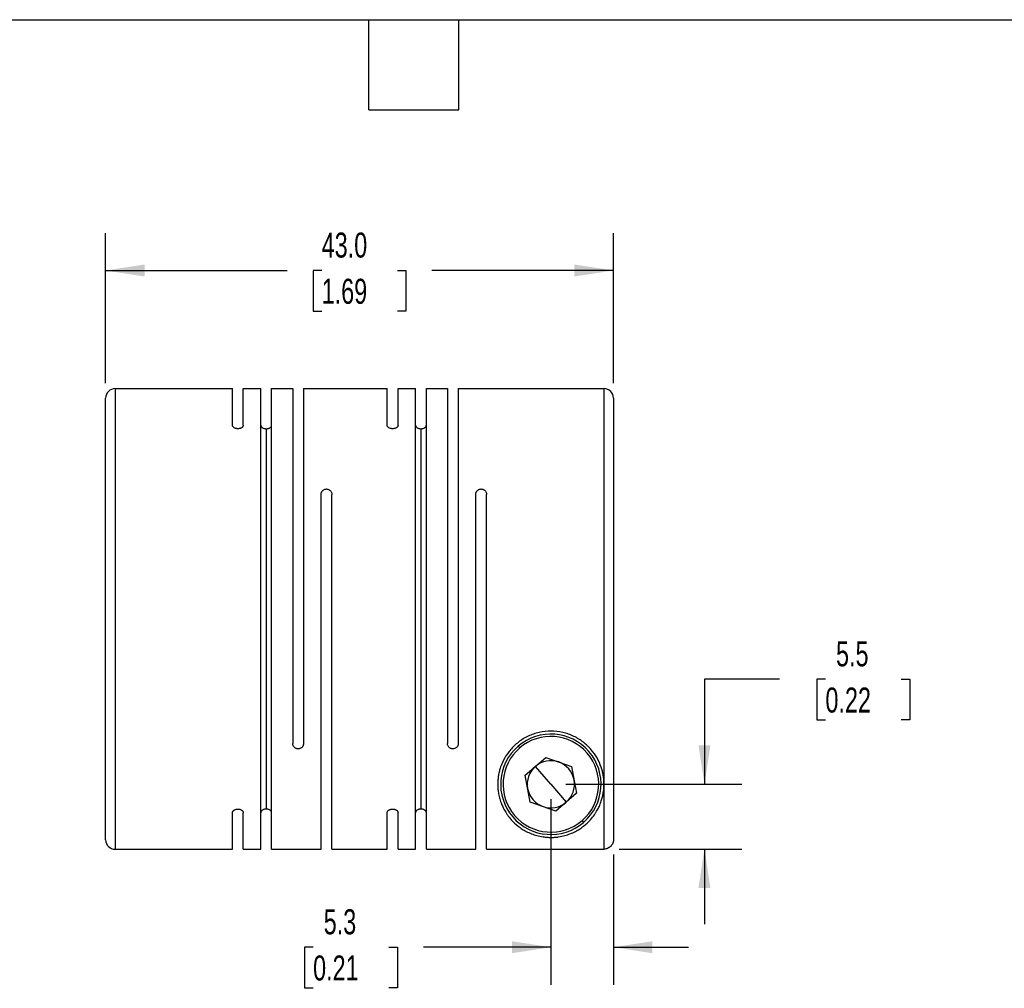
# Model space of a CAD drawing. Header units: millimetres. Extents: x 6 to 273, y 6 to 210.
# Tile 3 of 4: x 106 to 190, y 128 to 210. Entities that reach past the tile are written whole.
import ezdxf

# ---------------------------------------------------------------- set-up
doc = ezdxf.new("R2010")
doc.units = ezdxf.units.MM
doc.linetypes.add('SLD-Solid', pattern=[0])
doc.layers.add('DIMENSIONS', color=140, linetype='SLD-Solid', lineweight=25)
doc.layers.add('TEXT', color=140, linetype='SLD-Solid', lineweight=25)
doc.styles.add('SLDTEXTSTYLE0', font='TXT', dxfattribs={"width": 0.7})
doc.dimstyles.new('SLDDIMSTYLE2', dxfattribs={"dimtxt": 2.158008, "dimasz": 3.302, "dimexe": 0, "dimexo": 0.0625, "dimgap": 0.539502, "dimtad": 0, "dimtih": 1, "dimtoh": 1, "dimdec": 1, "dimrnd": 1e-09, "dimzin": 4, "dimdsep": 46, "dimtxsty": 'SLDTEXTSTYLE0', "dimsah": 1, "dimcen": 0.09, "dimadec": 0, "dimazin": 1, "dimtfac": 1, "dimtdec": 1, "dimtofl": 0, "dimtmove": 0, "dimatfit": 3, "dimfxl": 0, "dimfrac": 2, "dimtolj": 1, "dimtzin": 12, "dimarcsym": 0})
doc.dimstyles.new('SLDDIMSTYLE3', dxfattribs={"dimtxt": 2.158008, "dimasz": 3.302, "dimexe": 0, "dimexo": 0.0625, "dimgap": 0.539502, "dimtad": 0, "dimtih": 1, "dimtoh": 1, "dimdec": 1, "dimrnd": 1e-09, "dimzin": 12, "dimdsep": 46, "dimtxsty": 'SLDTEXTSTYLE0', "dimsah": 1, "dimcen": 0.09, "dimadec": 0, "dimazin": 3, "dimtfac": 1, "dimtdec": 1, "dimtmove": 0, "dimatfit": 0, "dimfxl": 0, "dimfrac": 2, "dimtolj": 1, "dimtzin": 12, "dimarcsym": 0})

# ---------------------------------------------------------------- blocks, each defined once
blk = doc.blocks.new('_D_7')
at = {"layer": 'DIMENSIONS'}
for p, q in [((113.589, 178.784), (113.589, 191.489)), ((156.589, 178.784), (156.589, 191.489)), ((113.589, 188.314), (128.958, 188.314)), ((131.883, 188.314), (131.158, 188.314)), ((131.158, 188.314), (131.158, 184.885)), ((138.296, 188.314), (139.02, 188.314)), ((139.02, 188.314), (139.02, 184.885)), ((156.589, 188.314), (141.22, 188.314)), ((131.158, 184.885), (131.883, 184.885)), ((139.02, 184.885), (138.296, 184.885))]:
    blk.add_line(p, q, dxfattribs=at)
for points in [[(113.589, 188.314), (116.891, 187.806), (116.891, 188.822)], [(156.589, 188.314), (153.287, 188.822), (153.287, 187.806)]]:
    blk.add_solid(points, dxfattribs=at)
at = {"layer": 'DIMENSIONS', "char_height": 2.1167, "attachment_point": 1, "style": 'SLDTEXTSTYLE0'}
for s, insert in [('43.0', (131.883, 191.526)), ('1.69', (131.883, 187.613))]:
    blk.add_mtext(s, dxfattribs=dict(at, insert=insert))
blk = doc.blocks.new('_D_8')
at = {"layer": 'DIMENSIONS'}
for p, q in [((151.289, 143.544), (151.289, 127.842)), ((156.589, 138.854), (156.589, 127.842)), ((131.157, 131.017), (130.433, 131.017)), ((130.433, 131.017), (130.433, 127.587)), ((137.57, 131.017), (138.295, 131.017)), ((138.295, 131.017), (138.295, 127.587)), ((151.289, 131.017), (140.495, 131.017)), ((156.589, 131.017), (162.939, 131.017)), ((130.433, 127.587), (131.157, 127.587)), ((138.295, 127.587), (137.57, 127.587))]:
    blk.add_line(p, q, dxfattribs=at)
for points in [[(151.289, 131.017), (147.987, 131.525), (147.987, 130.509)], [(156.589, 131.017), (159.891, 130.509), (159.891, 131.525)]]:
    blk.add_solid(points, dxfattribs=at)
at = {"layer": 'DIMENSIONS', "char_height": 2.1167, "attachment_point": 1, "style": 'SLDTEXTSTYLE0'}
for s, insert in [('5.3', (132.055, 134.229)), ('0.21', (131.157, 130.316))]:
    blk.add_mtext(s, dxfattribs=dict(at, insert=insert))
blk = doc.blocks.new('_D_9')
at = {"layer": 'DIMENSIONS'}
for p, q in [((170.644, 153.705), (164.294, 153.705)), ((164.294, 153.705), (164.294, 144.814)), ((174.536, 153.705), (173.811, 153.705)), ((173.811, 153.705), (173.811, 150.275)), ((180.949, 153.705), (181.673, 153.705)), ((181.673, 153.705), (181.673, 150.275)), ((173.811, 150.275), (174.536, 150.275)), ((181.673, 150.275), (180.949, 150.275)), ((152.559, 144.814), (167.469, 144.814)), ((157.059, 139.324), (167.469, 139.324)), ((164.294, 139.324), (164.294, 132.974))]:
    blk.add_line(p, q, dxfattribs=at)
for points in [[(164.294, 144.814), (164.802, 148.116), (163.786, 148.116)], [(164.294, 139.324), (163.786, 136.022), (164.802, 136.022)]]:
    blk.add_solid(points, dxfattribs=at)
at = {"layer": 'DIMENSIONS', "char_height": 2.1167, "attachment_point": 1, "style": 'SLDTEXTSTYLE0'}
for s, insert in [('5.5', (175.434, 156.916)), ('0.22', (174.536, 153.003))]:
    blk.add_mtext(s, dxfattribs=dict(at, insert=insert))

msp = doc.modelspace()

# ---------------------------------------------------------------- linework, layer by layer
for p, q in [((114.389, 178.314), (124.329, 178.314)), ((114.389, 178.314), (114.389, 139.314)), ((124.329, 175.22), (124.329, 178.314)), ((125.249, 175.22), (125.249, 178.314)), ((125.249, 178.314), (126.729, 178.314)), ((126.729, 139.314), (126.729, 178.314)), ((127.649, 178.314), (129.429, 178.314)), ((127.649, 139.314), (127.649, 178.314)), ((129.429, 178.314), (129.429, 148.274)), ((130.349, 178.314), (137.429, 178.314)), ((130.349, 178.314), (130.349, 148.274)), ((137.429, 175.22), (137.429, 178.314)), ((138.349, 175.22), (138.349, 178.314)), ((138.349, 178.314), (139.829, 178.314)), ((139.829, 139.314), (139.829, 178.314)), ((140.749, 178.314), (142.529, 178.314)), ((140.749, 139.314), (140.749, 178.314)), ((142.529, 178.314), (142.529, 148.274)), ((143.449, 178.314), (143.449, 148.274)), ((143.449, 178.314), (155.789, 178.314)), ((155.789, 144.814), (155.789, 178.314)), ((113.589, 140.114), (113.589, 177.514)), ((156.589, 177.514), (156.589, 140.124)), ((127.189, 174.916), (127.189, 142.713)), ((140.289, 174.916), (140.289, 142.713)), ((131.829, 139.314), (131.829, 169.354)), ((132.749, 139.314), (132.749, 169.354)), ((144.929, 139.314), (144.929, 169.354)), ((145.849, 139.324), (145.849, 169.354)), ((148.652, 147.888), (148.522, 148.04)), ((149.11, 145.58), (150.863, 147.084)), ((150.863, 147.084), (153.042, 146.318)), ((151.289, 144.814), (149.987, 146.332)), ((153.042, 146.318), (153.468, 144.048)), ((149.537, 143.311), (149.11, 145.58)), ((151.289, 144.814), (152.592, 143.297)), ((155.789, 139.324), (155.789, 144.814)), ((153.468, 144.048), (151.715, 142.545)), ((151.715, 142.545), (149.537, 143.311)), ((124.329, 139.314), (124.329, 142.408)), ((125.249, 139.314), (125.249, 142.408)), ((137.429, 139.314), (137.429, 142.408)), ((138.349, 139.314), (138.349, 142.408)), ((153.926, 141.741), (154.057, 141.589)), ((114.389, 139.314), (124.329, 139.314)), ((125.249, 139.314), (126.729, 139.314)), ((127.649, 139.314), (131.829, 139.314)), ((132.749, 139.314), (137.429, 139.314)), ((138.349, 139.314), (139.829, 139.314)), ((140.749, 139.314), (144.929, 139.314)), ((145.849, 139.324), (155.789, 139.324))]:
    msp.add_line(p, q)
for centre, radius, start, end in [((114.389, 177.514), 0.8, 90, 180), ((155.789, 177.514), 0.8, 0, 90), ((151.289, 144.814), 4.25, 310.63015, 130.63015), ((151.289, 144.814), 4.05, 310.63015, 130.63015), ((151.289, 144.814), 4.25, 130.63015, 310.63015), ((151.289, 144.814), 4.05, 130.63015, 310.63015), ((151.289, 144.814), 2, 70.63015, 130.63015), ((151.289, 144.814), 2, 130.63015, 190.63015), ((151.289, 144.814), 2, 10.63015, 70.63015), ((151.289, 144.814), 2, 310.63015, 10.63015), ((151.289, 144.814), 2, 190.63015, 250.63015), ((151.289, 144.814), 2, 250.63015, 310.63015), ((114.389, 140.114), 0.8, 180, 270)]:
    msp.add_arc(centre, radius, start, end)
for points, knots in [([(124.789, 174.916), (124.767, 174.916), (124.724, 174.918), (124.66, 174.928), (124.589, 174.946), (124.516, 174.974), (124.441, 175.02), (124.379, 175.078), (124.336, 175.147), (124.332, 175.196), (124.329, 175.22)], [0, 0, 0, 0, 0.082218, 0.164552, 0.249325, 0.373494, 0.500048, 0.664179, 0.828106, 1, 1, 1, 1]), ([(125.249, 175.22), (125.248, 175.205), (125.247, 175.176), (125.232, 175.133), (125.208, 175.092), (125.174, 175.053), (125.127, 175.013), (125.063, 174.975), (124.981, 174.943), (124.888, 174.92), (124.822, 174.917), (124.789, 174.916)], [0, 0, 0, 0, 0.104308, 0.204691, 0.302795, 0.400382, 0.499243, 0.625391, 0.749845, 0.876598, 1, 1, 1, 1]), ([(126.729, 175.22), (126.73, 175.205), (126.732, 175.176), (126.747, 175.133), (126.771, 175.092), (126.805, 175.053), (126.852, 175.013), (126.915, 174.975), (126.997, 174.943), (127.09, 174.92), (127.156, 174.917), (127.189, 174.916)], [0, 0, 0, 0, 0.104308, 0.204691, 0.302795, 0.400382, 0.499243, 0.625391, 0.749845, 0.876598, 1, 1, 1, 1]), ([(127.189, 174.916), (127.211, 174.916), (127.255, 174.918), (127.319, 174.928), (127.389, 174.946), (127.463, 174.974), (127.538, 175.02), (127.6, 175.078), (127.642, 175.147), (127.647, 175.196), (127.649, 175.22)], [0, 0, 0, 0, 0.082218, 0.164552, 0.249325, 0.373494, 0.500048, 0.664179, 0.828106, 1, 1, 1, 1]), ([(137.889, 174.916), (137.867, 174.916), (137.824, 174.918), (137.76, 174.928), (137.689, 174.946), (137.616, 174.974), (137.541, 175.02), (137.479, 175.078), (137.436, 175.147), (137.432, 175.196), (137.429, 175.22)], [0, 0, 0, 0, 0.082218, 0.164552, 0.249325, 0.373494, 0.500048, 0.664179, 0.828106, 1, 1, 1, 1]), ([(138.349, 175.22), (138.348, 175.205), (138.347, 175.176), (138.332, 175.133), (138.308, 175.092), (138.274, 175.053), (138.227, 175.013), (138.163, 174.975), (138.081, 174.943), (137.988, 174.92), (137.922, 174.917), (137.889, 174.916)], [0, 0, 0, 0, 0.1043079, 0.2046908, 0.302795, 0.4003824, 0.4992427, 0.6253909, 0.7498452, 0.8765983, 1, 1, 1, 1]), ([(139.829, 175.22), (139.83, 175.205), (139.832, 175.176), (139.847, 175.133), (139.871, 175.092), (139.905, 175.053), (139.952, 175.013), (140.015, 174.975), (140.097, 174.943), (140.19, 174.92), (140.256, 174.917), (140.289, 174.916)], [0, 0, 0, 0, 0.104308, 0.204691, 0.302795, 0.400382, 0.499243, 0.625391, 0.749845, 0.876598, 1, 1, 1, 1]), ([(140.289, 174.916), (140.311, 174.916), (140.355, 174.918), (140.419, 174.928), (140.489, 174.946), (140.563, 174.974), (140.638, 175.02), (140.7, 175.078), (140.742, 175.147), (140.747, 175.196), (140.749, 175.22)], [0, 0, 0, 0, 0.0822181, 0.1645515, 0.2493248, 0.3734936, 0.5000479, 0.6641791, 0.8281063, 1, 1, 1, 1]), ([(131.829, 169.354), (131.83, 169.378), (131.832, 169.423), (131.847, 169.49), (131.871, 169.552), (131.905, 169.611), (131.952, 169.67), (132.015, 169.727), (132.097, 169.775), (132.19, 169.808), (132.256, 169.812), (132.289, 169.814)], [0, 0, 0, 0, 0.104308, 0.204691, 0.302795, 0.400382, 0.499243, 0.625391, 0.749845, 0.876598, 1, 1, 1, 1]), ([(132.289, 169.814), (132.311, 169.813), (132.355, 169.811), (132.419, 169.797), (132.489, 169.77), (132.563, 169.728), (132.638, 169.661), (132.7, 169.574), (132.742, 169.468), (132.747, 169.393), (132.749, 169.354)], [0, 0, 0, 0, 0.082218, 0.164552, 0.249325, 0.373494, 0.500048, 0.664179, 0.828106, 1, 1, 1, 1]), ([(144.929, 169.354), (144.93, 169.378), (144.932, 169.423), (144.947, 169.49), (144.971, 169.552), (145.005, 169.611), (145.052, 169.67), (145.115, 169.727), (145.197, 169.775), (145.29, 169.808), (145.356, 169.812), (145.389, 169.814)], [0, 0, 0, 0, 0.104308, 0.204691, 0.302795, 0.400382, 0.499243, 0.625391, 0.749845, 0.876598, 1, 1, 1, 1]), ([(145.389, 169.814), (145.411, 169.813), (145.455, 169.811), (145.519, 169.797), (145.589, 169.77), (145.663, 169.728), (145.738, 169.661), (145.8, 169.574), (145.842, 169.468), (145.847, 169.393), (145.849, 169.354)], [0, 0, 0, 0, 0.082218, 0.164552, 0.249325, 0.373494, 0.500048, 0.664179, 0.828106, 1, 1, 1, 1]), ([(155.789, 144.814), (155.788, 144.877), (155.787, 145), (155.775, 145.188), (155.756, 145.373), (155.729, 145.558), (155.694, 145.74), (155.652, 145.92), (155.603, 146.099), (155.484, 146.472), (155.235, 147.032), (154.736, 147.753), (154.075, 148.39), (153.252, 148.903), (152.312, 149.235), (151.3, 149.353), (150.286, 149.24), (149.341, 148.91), (148.512, 148.398), (147.848, 147.759), (147.345, 147.037), (147.069, 146.416), (146.922, 145.919), (146.846, 145.555), (146.798, 145.183), (146.792, 144.939), (146.789, 144.814)], [0, 0, 0, 0, 0.016559, 0.032835, 0.04883, 0.064549, 0.079996, 0.095174, 0.110088, 0.124743, 0.188847, 0.249762, 0.31283, 0.374468, 0.436965, 0.499281, 0.561791, 0.624485, 0.686397, 0.749749, 0.810791, 0.875042, 0.904657, 0.935333, 0.967104, 1, 1, 1, 1]), ([(129.889, 147.814), (129.867, 147.815), (129.824, 147.817), (129.76, 147.832), (129.689, 147.858), (129.616, 147.901), (129.541, 147.968), (129.479, 148.055), (129.436, 148.161), (129.432, 148.236), (129.429, 148.274)], [0, 0, 0, 0, 0.082218, 0.164552, 0.249325, 0.373494, 0.500048, 0.664179, 0.828106, 1, 1, 1, 1]), ([(130.349, 148.274), (130.348, 148.251), (130.347, 148.206), (130.332, 148.139), (130.308, 148.077), (130.274, 148.018), (130.227, 147.958), (130.163, 147.901), (130.081, 147.854), (129.988, 147.821), (129.922, 147.817), (129.889, 147.814)], [0, 0, 0, 0, 0.104308, 0.204691, 0.302795, 0.400382, 0.499243, 0.625391, 0.749845, 0.876598, 1, 1, 1, 1]), ([(142.989, 147.814), (142.967, 147.815), (142.924, 147.817), (142.86, 147.832), (142.789, 147.858), (142.716, 147.901), (142.641, 147.968), (142.579, 148.055), (142.536, 148.161), (142.532, 148.236), (142.529, 148.274)], [0, 0, 0, 0, 0.082218, 0.164552, 0.249325, 0.373494, 0.500048, 0.664179, 0.828106, 1, 1, 1, 1]), ([(143.449, 148.274), (143.448, 148.251), (143.447, 148.206), (143.432, 148.139), (143.408, 148.077), (143.374, 148.018), (143.327, 147.958), (143.263, 147.901), (143.181, 147.854), (143.088, 147.821), (143.022, 147.817), (142.989, 147.814)], [0, 0, 0, 0, 0.104308, 0.204691, 0.302795, 0.400382, 0.499243, 0.625391, 0.749845, 0.876598, 1, 1, 1, 1]), ([(146.789, 144.814), (146.79, 144.747), (146.792, 144.611), (146.806, 144.407), (146.83, 144.201), (146.863, 143.992), (146.908, 143.782), (146.963, 143.57), (147.029, 143.358), (147.125, 143.099), (147.265, 142.788), (147.434, 142.485), (147.655, 142.151), (147.979, 141.742), (148.403, 141.343), (148.844, 141.029), (149.222, 140.809), (149.623, 140.625), (150.094, 140.466), (150.54, 140.369), (150.957, 140.323), (151.283, 140.311), (151.609, 140.322), (152.026, 140.367), (152.473, 140.463), (152.944, 140.621), (153.346, 140.804), (153.726, 141.023), (154.169, 141.338), (154.596, 141.739), (154.922, 142.148), (155.142, 142.481), (155.311, 142.783), (155.469, 143.134), (155.591, 143.476), (155.682, 143.816), (155.744, 144.153), (155.782, 144.483), (155.787, 144.706), (155.789, 144.814)], [0, 0, 0, 0, 0.013942, 0.028353, 0.043236, 0.058595, 0.074431, 0.090746, 0.107542, 0.124821, 0.154009, 0.186971, 0.206939, 0.249514, 0.311577, 0.345299, 0.373759, 0.408153, 0.436678, 0.468146, 0.484367, 0.499706, 0.515038, 0.531225, 0.562636, 0.591068, 0.625351, 0.653904, 0.687756, 0.750083, 0.793011, 0.81261, 0.845571, 0.874744, 0.902265, 0.928542, 0.953584, 0.9774, 1, 1, 1, 1]), ([(124.329, 142.408), (124.33, 142.423), (124.332, 142.453), (124.347, 142.496), (124.371, 142.537), (124.405, 142.576), (124.452, 142.616), (124.515, 142.654), (124.597, 142.686), (124.69, 142.709), (124.756, 142.712), (124.789, 142.713)], [0, 0, 0, 0, 0.104308, 0.204691, 0.302795, 0.400382, 0.499243, 0.625391, 0.749845, 0.876598, 1, 1, 1, 1]), ([(124.789, 142.713), (124.811, 142.713), (124.855, 142.711), (124.919, 142.701), (124.989, 142.683), (125.063, 142.654), (125.138, 142.609), (125.2, 142.551), (125.242, 142.481), (125.247, 142.433), (125.249, 142.408)], [0, 0, 0, 0, 0.0822181, 0.1645515, 0.2493248, 0.3734936, 0.5000479, 0.6641791, 0.8281063, 1, 1, 1, 1]), ([(127.189, 142.713), (127.167, 142.713), (127.124, 142.711), (127.06, 142.701), (126.989, 142.683), (126.916, 142.654), (126.841, 142.609), (126.779, 142.551), (126.736, 142.481), (126.732, 142.433), (126.729, 142.408)], [0, 0, 0, 0, 0.082218, 0.164552, 0.249325, 0.373494, 0.500048, 0.664179, 0.828106, 1, 1, 1, 1]), ([(127.649, 142.408), (127.648, 142.423), (127.647, 142.453), (127.632, 142.496), (127.608, 142.537), (127.574, 142.576), (127.527, 142.616), (127.463, 142.654), (127.381, 142.686), (127.288, 142.709), (127.222, 142.712), (127.189, 142.713)], [0, 0, 0, 0, 0.104308, 0.204691, 0.302795, 0.400382, 0.499243, 0.625391, 0.749845, 0.876598, 1, 1, 1, 1]), ([(137.429, 142.408), (137.43, 142.423), (137.432, 142.453), (137.447, 142.496), (137.471, 142.537), (137.505, 142.576), (137.552, 142.616), (137.615, 142.654), (137.697, 142.686), (137.79, 142.709), (137.856, 142.712), (137.889, 142.713)], [0, 0, 0, 0, 0.104308, 0.204691, 0.302795, 0.400382, 0.499243, 0.625391, 0.749845, 0.876598, 1, 1, 1, 1]), ([(137.889, 142.713), (137.911, 142.713), (137.955, 142.711), (138.019, 142.701), (138.089, 142.683), (138.163, 142.654), (138.238, 142.609), (138.3, 142.551), (138.342, 142.481), (138.347, 142.433), (138.349, 142.408)], [0, 0, 0, 0, 0.082218, 0.164552, 0.249325, 0.373494, 0.500048, 0.664179, 0.828106, 1, 1, 1, 1]), ([(140.289, 142.713), (140.267, 142.713), (140.224, 142.711), (140.16, 142.701), (140.089, 142.683), (140.016, 142.654), (139.941, 142.609), (139.879, 142.551), (139.836, 142.481), (139.832, 142.433), (139.829, 142.408)], [0, 0, 0, 0, 0.082218, 0.164552, 0.249325, 0.373494, 0.500048, 0.664179, 0.828106, 1, 1, 1, 1]), ([(140.749, 142.408), (140.748, 142.423), (140.747, 142.453), (140.732, 142.496), (140.708, 142.537), (140.674, 142.576), (140.627, 142.616), (140.563, 142.654), (140.481, 142.686), (140.388, 142.709), (140.322, 142.712), (140.289, 142.713)], [0, 0, 0, 0, 0.104308, 0.204691, 0.302795, 0.400382, 0.499243, 0.625391, 0.749845, 0.876598, 1, 1, 1, 1]), ([(156.589, 140.124), (156.588, 140.098), (156.587, 140.047), (156.575, 139.969), (156.556, 139.893), (156.521, 139.794), (156.459, 139.677), (156.359, 139.555), (156.237, 139.454), (156.098, 139.381), (155.947, 139.332), (155.842, 139.326), (155.789, 139.324)], [0, 0, 0, 0, 0.061676, 0.123458, 0.185948, 0.24973, 0.374153, 0.500144, 0.623671, 0.750149, 0.87436, 1, 1, 1, 1])]:
    msp.add_open_spline(points, degree=3, knots=knots)
at = {"layer": 'TEXT'}
for p, q in [((6.35, 209.55), (273.05, 209.55)), ((135.89, 201.93), (135.89, 209.55)), ((143.51, 201.93), (143.51, 209.55)), ((135.89, 201.93), (143.51, 201.93))]:
    msp.add_line(p, q, dxfattribs=at)

# ---------------------------------------------------------------- dimensions: what is measured, and where the dimension line sits
at = {"layer": 'DIMENSIONS'}
for base, p1, p2, dimstyle, picture, middle in [((113.589, 188.314), (156.589, 177.514), (113.589, 177.514), 'SLDDIMSTYLE2', '_D_7', (135.089, 188.314)), ((156.589, 131.017), (151.289, 144.814), (156.589, 140.124), 'SLDDIMSTYLE3', '_D_8', (134.364, 131.017))]:
    dim = msp.add_linear_dim(base=base, p1=p1, p2=p2, dimstyle=dimstyle, dxfattribs=at)
    dim.commit()
    dim.dimension.update_dxf_attribs({"geometry": picture, "text_midpoint": middle, "dimtype": 160})
dim = msp.add_linear_dim(base=(164.294, 144.814), p1=(155.789, 139.324), p2=(151.289, 144.814), angle=90, dimstyle='SLDDIMSTYLE3', dxfattribs=at)
dim.commit()
dim.dimension.update_dxf_attribs({"geometry": '_D_9', "text_midpoint": (164.294, 153.705), "dimtype": 160})

doc.saveas('drawing.dxf')
